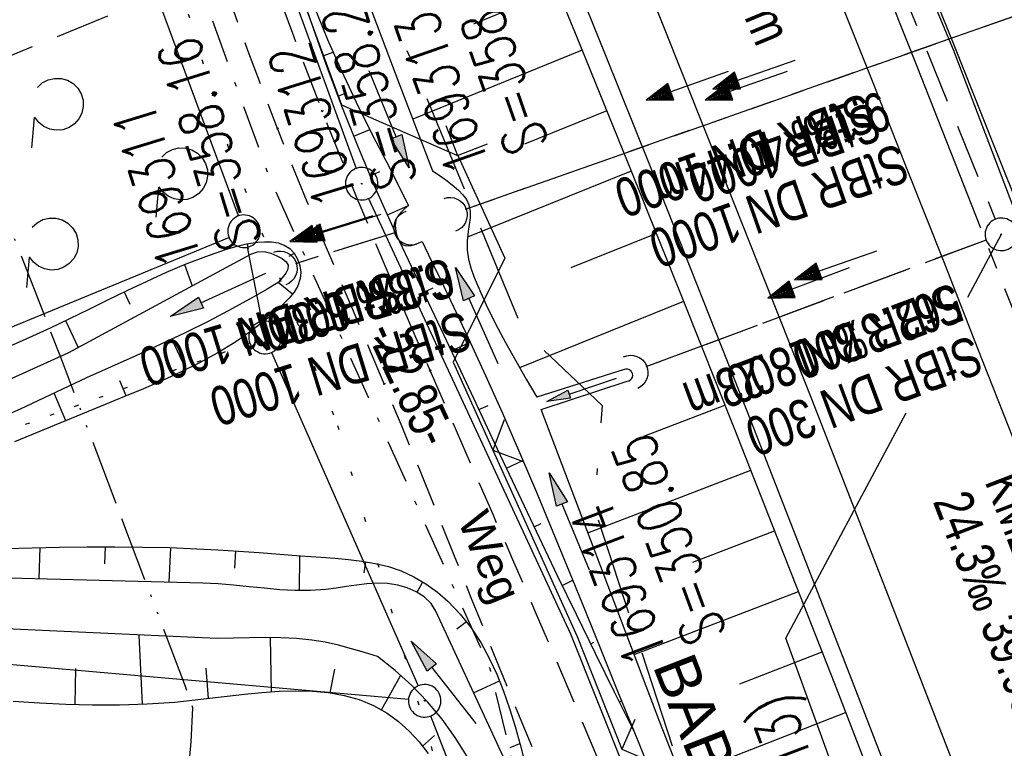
# Model space of a CAD drawing. Extents: x 509202 to 509841, y 456298 to 457260.
# Tile 20 of 56: x 509555 to 509600, y 456608 to 456642. Entities that reach past the tile are written whole.
import ezdxf

# ---------------------------------------------------------------- set-up
doc = ezdxf.new("R2010")
doc.units = 0
doc.header["$LTSCALE"] = 10
doc.header["$MEASUREMENT"] = 0
for name, pattern in [('ACAD_ISO13W100', [36, 12, -3, 12, -3, 0, -3, 0, -3]), ('ACAD_ISO16W100', [73, 15, -6.5, 15, -6.5, 15, -7, 1, -7]), ('ACHSE', [5.5, 4, -0.5, 0.5, -0.5]), ('AUSGEZOGEN', [0]), ('LT00', [0]), ('LT07', [0.22, 0.02, -0.2]), ('LT08', [0.42, 0.2, -0.1, 0.02, -0.1]), ('LT11', [0.3, 0.2, -0.1]), ('LT12', [0.4, 0.3, -0.1]), ('LT17', [0.15, 0.1, -0.05]), ('PUNKTX2_STR', [0.6, 0.1, -0.5]), ('STRICHLINIE2', [0.375, 0.25, -0.125])]:
    doc.linetypes.add(name, pattern=pattern)
doc.layers.get('0').update_dxf_attribs({"linetype": 'LT00'})
for name, color, linetype in [('--EK_FBR', 1, 'LT00'), ('--EK_Halt-Pfeil', 4, 'LT00'), ('--EK_Haltung', 7, 'STRICHLINIE2'), ('--EK_Haltung-Text', 140, 'LT00'), ('--EK_Schacht-Text', 5, 'LT00'), ('--EK_ST-93-1', 30, 'LT17'), ('--EL_DFK_AB_L', 21, 'LT00'), ('--EL_DFK_AB_P', 7, 'LT00'), ('--EL_Halt-Pfeil', 4, 'LT00'), ('--EL_Haltung', 182, 'STRICHLINIE2'), ('--EL_Haltung-Text', 182, 'LT00'), ('-AX-093', 35, 'ACHSE'), ('ABSTAND', 8, 'LT00'), ('BAB-KABEL', 220, 'ACAD_ISO16W100'), ('BAB-KABEL_TEXT', 221, 'Continuous'), ('DFK_AB_L', 21, 'LT00'), ('DFK_AB_P', 7, 'LT00'), ('DFK_GZPKT', 250, 'LT00'), ('DFK_KATASTER', 250, 'LT00'), ('DFK_NUTZUNGSGRENZE', 70, 'PUNKTX2_STR'), ('DL', 182, 'LT12'), ('DL_PFEIL', 201, 'LT00'), ('DL_TEXT', 182, 'LT00'), ('FELDWEG_TEXT', 250, 'Continuous'), ('GASLTG', 250, 'ACAD_ISO13W100'), ('GEHOELZ_SYMB', 252, 'Continuous'), ('PFEIL', 140, 'AUSGEZOGEN'), ('STROM_UNTER', 80, 'LT08'), ('V114_AFBR_BAB', 250, 'LT00'), ('V114_BOESCH', 250, 'LT00'), ('V114_BOSCHUNG', 250, 'LT00'), ('V114_FELDWEG', 250, 'LT11'), ('V114_GEHOELZ', 250, 'LT07'), ('V114_GRABEN', 250, 'LT00'), ('V114_H_BORD', 8, 'LT00'), ('V114_KA_PRUF', 182, 'LT00'), ('V114_LD_MARK', 250, 'LT00'), ('V114_RAUHGE', 250, 'LT00'), ('V114_UK_DURCH', 182, 'LT00'), ('V114_ZAUN', 40, 'LT00')]:
    doc.layers.add(name, color=color, linetype=linetype)
doc.styles.add('Beschrift', font='ARIAL.TTF')
doc.styles.add('Haltungsbeschriftung', font='ARIAL.TTF', dxfattribs={"width": 0.75})
doc.styles.add('schachtbeschriftung', font='romans.shx', dxfattribs={"width": 0.75, "height": 2})
doc.styles.get("Standard").update_dxf_attribs({"font": 'ARIAL.TTF'})

# ---------------------------------------------------------------- blocks, each defined once
blk = doc.blocks.new('SYMB7010')
at = {"color": 0, "linetype": 'ByBlock'}
for points in [[(-0.031408, 0.499213), (-0.093728, 0.49134), (-0.15457, 0.475719), (-0.212975, 0.452595), (-0.268021, 0.422333), (-0.31884, 0.385411), (-0.36463, 0.342411), (-0.40467, 0.29401), (-0.438329, 0.240973), (-0.465074, 0.184136), (-0.484486, 0.124395), (-0.496256, 0.062692), (-0.5002, 0)], [(0.5002, 0), (0.496256, 0.062692), (0.484485, 0.124395), (0.465074, 0.184136), (0.438329, 0.240973), (0.40467, 0.29401), (0.36463, 0.342411), (0.31884, 0.385411), (0.268021, 0.422333), (0.212975, 0.452595), (0.15457, 0.475719), (0.093728, 0.49134), (0.031408, 0.499213), (-0.031408, 0.499213)], [(-0.5002, 0), (-0.496256, -0.062692), (-0.484486, -0.124395), (-0.465075, -0.184136), (-0.438329, -0.240973), (-0.404671, -0.29401), (-0.36463, -0.342411), (-0.31884, -0.385411), (-0.268021, -0.422333), (-0.212975, -0.452595), (-0.154571, -0.475719), (-0.093728, -0.49134), (-0.031408, -0.499213), (0.031408, -0.499213)], [(0.031408, -0.499213), (0.093728, -0.491341), (0.15457, -0.475719), (0.212975, -0.452595), (0.268021, -0.422333), (0.31884, -0.385411), (0.36463, -0.342411), (0.404671, -0.294011), (0.438329, -0.240974), (0.465075, -0.184136), (0.484486, -0.124395), (0.496256, -0.062692), (0.500201, 0)]]:
    blk.add_lwpolyline(points, dxfattribs=at)
blk = doc.blocks.new('SYMB0003')
at = {"color": 0, "linetype": 'ByBlock'}
for p, q in [((-0.015712, 0), (0.010166, 0.012015)), ((0, -0.021257), (-0.015712, 0)), ((0.010166, 0.012015), (0, -0.021257))]:
    blk.add_line(p, q, dxfattribs=at)
for points in [[(-0.031395, 0.499013), (-0.093691, 0.491144), (-0.154509, 0.475528), (-0.21289, 0.452414), (-0.267913, 0.422164), (-0.318712, 0.385257), (-0.364484, 0.342274), (-0.404509, 0.293893), (-0.438154, 0.240877), (-0.464888, 0.184062), (-0.484292, 0.124345), (-0.496058, 0.062667), (-0.5, 0)], [(0.5, 0), (0.496057, 0.062667), (0.484292, 0.124345), (0.464888, 0.184062), (0.438153, 0.240877), (0.404509, 0.293893), (0.364484, 0.342274), (0.318712, 0.385257), (0.267913, 0.422164), (0.21289, 0.452414), (0.154509, 0.475528), (0.093691, 0.491144), (0.031395, 0.499013), (-0.031395, 0.499013)], [(-0.5, 0), (-0.496058, -0.062667), (-0.484292, -0.124345), (-0.464888, -0.184062), (-0.438154, -0.240877), (-0.404509, -0.293893), (-0.364485, -0.342274), (-0.318712, -0.385257), (-0.267914, -0.422164), (-0.21289, -0.452414), (-0.154509, -0.475529), (-0.093691, -0.491144), (-0.031395, -0.499014), (0.031395, -0.499014)], [(0.031395, -0.499014), (0.093691, -0.491144), (0.154509, -0.475529), (0.21289, -0.452414), (0.267914, -0.422164), (0.318712, -0.385257), (0.364485, -0.342274), (0.404509, -0.293893), (0.438154, -0.240877), (0.464889, -0.184062), (0.484292, -0.124345), (0.496058, -0.062667), (0.5, 0)]]:
    blk.add_lwpolyline(points, dxfattribs=at)
blk = doc.blocks.new('Pfreil3')
at = {"layer": 'PFEIL'}
blk.add_hatch(color=256, dxfattribs=at).paths.add_polyline_path([(-1.549, 0.273), (-1.549, -0.273), (0, 0)])
for p, q in [((-1.549, 0), (-4.831, 0)), ((-1.549, -0.273), (-1.549, 0.273)), ((-1.549, 0.273), (0, 0)), ((0, 0), (-1.549, -0.273))]:
    blk.add_line(p, q, dxfattribs=at)
blk = doc.blocks.new('SYMB1107')
at = {"color": 0, "linetype": 'ByBlock'}
for points in [[(-0.2, 0), (-0.196157, 0.039018), (-0.184776, 0.076537), (-0.166294, 0.111114), (-0.141421, 0.141421), (-0.111114, 0.166294), (-0.076537, 0.184776), (-0.039018, 0.196157), (0, 0.2)], [(0, 0.2), (0.039018, 0.196157), (0.076537, 0.184776), (0.111114, 0.166294), (0.141421, 0.141421), (0.166294, 0.111114), (0.184776, 0.076537), (0.196157, 0.039018), (0.2, 0)]]:
    blk.add_lwpolyline(points, dxfattribs=at)
blk = doc.blocks.new('SYMB0011')
at = {"color": 0, "linetype": 'ByBlock'}
for p, q in [((0.5, 0), (-0.5, 0)), ((0, 0.5), (0, -0.5))]:
    blk.add_line(p, q, dxfattribs=at)
blk = doc.blocks.new('SYMB0024')
at = {"color": 0, "linetype": 'ByBlock'}
for p, q in [((-0.5, 0.5), (0, 0)), ((0, 0), (0.5, 0.5))]:
    blk.add_line(p, q, dxfattribs=at)
blk = doc.blocks.new('GEHOELZ_SYMB')
at = {"layer": 'GEHOELZ_SYMB'}
blk.add_line((0, 0), (1.4, 0), dxfattribs=at)
blk.add_lwpolyline([(-1.388, 0.017), (-1.612, 0.221), (-1.778, 0.474), (-1.876, 0.761), (-1.898, 1.063), (-1.844, 1.361), (-1.718, 1.636), (-1.526, 1.87), (-1.282, 2.05), (-1, 2.162), (-0.7, 2.2), (-0.4, 2.162), (-0.118, 2.05), (0.126, 1.87), (0.318, 1.636), (0.444, 1.361), (0.498, 1.063), (0.476, 0.761), (0.378, 0.474), (0.212, 0.221), (-0.012, 0.017)], dxfattribs=at)
blk = doc.blocks.new('SYMB0070')
at = {"color": 0, "linetype": 'ByBlock'}
for p, q in [((-0.5, 0), (0.2, 0)), ((0.5, 0), (0.2, 0.1)), ((0.2, 0.1), (0.2, 0)), ((0.468, 0), (0.21, 0.086)), ((0.21, 0.086), (0.21, -0.086)), ((0.21, -0.086), (0.468, 0)), ((0.22, -0.072), (0.437, 0)), ((0.23, -0.058), (0.405, 0)), ((0.24, -0.045), (0.374, 0)), ((0.342, 0), (0.25, 0.031)), ((0.25, 0.031), (0.25, -0.031)), ((0.25, -0.031), (0.342, 0)), ((0.26, -0.017), (0.31, 0)), ((0.27, -0.003), (0.279, 0))]:
    blk.add_line(p, q, dxfattribs=at)
for points in [[(0.2, 0), (0.2, -0.1), (0.5, 0)], [(0.437, 0), (0.22, 0.072), (0.22, -0.072)], [(0.405, 0), (0.23, 0.058), (0.23, -0.058)], [(0.374, 0), (0.24, 0.045), (0.24, -0.045)], [(0.31, 0), (0.26, 0.017), (0.26, -0.017)], [(0.279, 0), (0.27, 0.003), (0.27, -0.003)]]:
    blk.add_lwpolyline(points, dxfattribs=at)

msp = doc.modelspace()

# ---------------------------------------------------------------- linework, layer by layer
at = {"layer": '--EK_FBR', "linetype": 'LT11', "flags": 128}
for points in [[(509589.469, 456580.367), (509588.804, 456582.187), (509588.137, 456584.005), (509587.464, 456585.822), (509586.784, 456587.636), (509586.093, 456589.445), (509585.389, 456591.249), (509584.669, 456593.046), (509583.945, 456594.804), (509583.208, 456596.557), (509582.46, 456598.305), (509581.705, 456600.051), (509580.948, 456601.795), (509580.191, 456603.54), (509579.438, 456605.286), (509578.693, 456607.036), (509577.867, 456609.012), (509577.052, 456610.992), (509576.246, 456612.976), (509575.445, 456614.962), (509574.646, 456616.949), (509573.846, 456618.936), (509573.041, 456620.921), (509572.23, 456622.903), (509571.408, 456624.881), (509570.7, 456626.558), (509569.986, 456628.233), (509569.272, 456629.907), (509568.561, 456631.583), (509567.858, 456633.262), (509567.167, 456634.945), (509566.493, 456636.636), (509565.803, 456638.43), (509565.132, 456640.232), (509564.476, 456642.039), (509563.83, 456643.851), (509563.189, 456645.665), (509562.55, 456647.479), (509561.908, 456649.292), (509561.257, 456651.102), (509560.594, 456652.907), (509559.825, 456654.943), (509559.037, 456656.972), (509558.235, 456658.995), (509557.42, 456661.014), (509556.597, 456663.029), (509555.768, 456665.043), (509554.938, 456667.055), (509554.108, 456669.069), (509553.384, 456670.837), (509552.668, 456672.608), (509551.965, 456674.383), (509551.279, 456676.165), (509550.614, 456677.955), (509550.048, 456679.541), (509549.497, 456681.132), (509548.956, 456682.727), (509548.419, 456684.323), (509547.881, 456685.919), (509547.338, 456687.513), (509546.245, 456690.618), (509545.109, 456693.706), (509544.37, 456695.648), (509543.617, 456697.584), (509542.854, 456699.517), (509541.818, 456702.108), (509540.772, 456704.695), (509539.717, 456707.278), (509538.655, 456709.859), (509537.588, 456712.438), (509536.517, 456715.015), (509533.439, 456722.391), (509530.346, 456729.761), (509528.931, 456733.122), (509527.514, 456736.482), (509526.097, 456739.841), (509524.681, 456743.202), (509523.269, 456746.564), (509521.861, 456749.928), (509520.556, 456753.061), (509519.253, 456756.196), (509517.951, 456759.331), (509516.648, 456762.465), (509515.341, 456765.598), (509514.027, 456768.728), (509512.705, 456771.854), (509509.708, 456778.837), (509506.658, 456785.797), (509503.555, 456792.735), (509502.289, 456795.528), (509501.017, 456798.319), (509499.74, 456801.108), (509498.462, 456803.896), (509497.184, 456806.684), (509495.908, 456809.473), (509494.636, 456812.263), (509492.91, 456816.076), (509491.194, 456819.892), (509489.486, 456823.713), (509487.785, 456827.537), (509486.087, 456831.364), (509485.085, 456833.628), (509484.081, 456835.891), (509483.075, 456838.152), (509482.064, 456840.411), (509481.046, 456842.666), (509480.019, 456844.916), (509478.982, 456847.159), (509478.245, 456848.731), (509477.497, 456850.298), (509476.735, 456851.858), (509475.953, 456853.41), (509475.148, 456854.951), (509474.314, 456856.48), (509473.449, 456857.996), (509472.546, 456859.497), (509471.954, 456860.436), (509471.343, 456861.364), (509470.71, 456862.275), (509470.053, 456863.165), (509469.367, 456864.029), (509468.651, 456864.861), (509467.901, 456865.658), (509467.115, 456866.413), (509466.334, 456867.09), (509465.523, 456867.73), (509464.685, 456868.34), (509463.824, 456868.924), (509462.945, 456869.488), (509462.052, 456870.038), (509461.148, 456870.579), (509460.24, 456871.116), (509459.329, 456871.653), (509457.819, 456872.561), (509456.315, 456873.483), (509454.815, 456874.416), (509453.319, 456875.353), (509451.824, 456876.292), (509450.33, 456877.229), (509448.834, 456878.158), (509447.336, 456879.077), (509445.834, 456879.979), (509444.326, 456880.862), (509442.811, 456881.721), (509441.287, 456882.552), (509439.754, 456883.35), (509438.209, 456884.112), (509436.651, 456884.833), (509435.078, 456885.508), (509433.49, 456886.134), (509431.884, 456886.707), (509430.26, 456887.221), (509428.74, 456887.643), (509427.203, 456888.017), (509425.652, 456888.348), (509424.088, 456888.639), (509422.511, 456888.897), (509420.924, 456889.126), (509419.327, 456889.33), (509417.722, 456889.515), (509416.111, 456889.686), (509414.493, 456889.847), (509412.872, 456890.003), (509411.247, 456890.159), (509409.621, 456890.319), (509407.568, 456890.535), (509405.517, 456890.77), (509403.469, 456891.028), (509401.428, 456891.313), (509399.396, 456891.628), (509397.374, 456891.977), (509395.365, 456892.364), (509393.371, 456892.793), (509391.395, 456893.267), (509389.439, 456893.79), (509387.504, 456894.367), (509385.594, 456895.001), (509383.709, 456895.695), (509381.854, 456896.454), (509380.029, 456897.281), (509378.454, 456898.065), (509376.902, 456898.9), (509375.371, 456899.781), (509373.86, 456900.704), (509372.365, 456901.664), (509370.885, 456902.656), (509369.418, 456903.676), (509367.962, 456904.719), (509366.514, 456905.781), (509365.073, 456906.857), (509363.636, 456907.941), (509362.201, 456909.031)], [(509474.818, 456860.83), (509475.758, 456859.043), (509476.694, 456857.255), (509477.625, 456855.465), (509478.547, 456853.67), (509479.459, 456851.87), (509480.356, 456850.064), (509481.236, 456848.249), (509482.171, 456846.268), (509483.086, 456844.278), (509483.985, 456842.28), (509484.871, 456840.276), (509485.749, 456838.267), (509486.621, 456836.256), (509487.491, 456834.244), (509488.362, 456832.233), (509490.029, 456828.422), (509491.713, 456824.619), (509493.413, 456820.823), (509495.128, 456817.034), (509496.856, 456813.251), (509497.984, 456810.798), (509499.116, 456808.347), (509500.249, 456805.896), (509501.381, 456803.445), (509502.51, 456800.992), (509503.635, 456798.538), (509504.754, 456796.081), (509505.864, 456793.62), (509507.718, 456789.452), (509509.543, 456785.271), (509511.341, 456781.079), (509513.112, 456776.875), (509514.858, 456772.661), (509515.852, 456770.231), (509516.841, 456767.798), (509517.826, 456765.363), (509518.809, 456762.928), (509519.793, 456760.494), (509520.78, 456758.06), (509521.772, 456755.629), (509522.772, 456753.201), (509523.782, 456750.777), (509524.738, 456748.51), (509525.702, 456746.245), (509526.672, 456743.984), (509527.645, 456741.723), (509528.619, 456739.463), (509529.592, 456737.202), (509530.561, 456734.94), (509531.524, 456732.675), (509532.477, 456730.407), (509533.34, 456728.331), (509534.196, 456726.253), (509535.051, 456724.174), (509535.906, 456722.095), (509536.766, 456720.018), (509537.634, 456717.945), (509538.513, 456715.876), (509539.258, 456714.151), (509540.01, 456712.428), (509540.765, 456710.707), (509541.519, 456708.986), (509542.269, 456707.263), (509543.01, 456705.537), (509543.74, 456703.806), (509544.455, 456702.069), (509545.15, 456700.324), (509546.287, 456697.318), (509547.359, 456694.286), (509548.366, 456691.231), (509549.31, 456688.155), (509549.662, 456686.951), (509550.009, 456685.745), (509550.355, 456684.539), (509550.705, 456683.335), (509551.064, 456682.134), (509551.435, 456680.938), (509551.824, 456679.748), (509552.234, 456678.566), (509552.711, 456677.282), (509553.214, 456676.008), (509553.738, 456674.741), (509554.278, 456673.48), (509554.829, 456672.223), (509555.385, 456670.968), (509555.942, 456669.712), (509557.335, 456666.521), (509558.696, 456663.318), (509560.023, 456660.101), (509561.312, 456656.871), (509562.563, 456653.625), (509563.235, 456651.83), (509563.898, 456650.031), (509564.555, 456648.23), (509565.208, 456646.427), (509565.863, 456644.624), (509566.52, 456642.823), (509567.185, 456641.024), (509567.859, 456639.23), (509568.547, 456637.44), (509569.34, 456635.434), (509570.15, 456633.434), (509570.976, 456631.441), (509571.815, 456629.453), (509572.664, 456627.469), (509573.521, 456625.488), (509574.479, 456623.288), (509575.441, 456621.088), (509576.403, 456618.889), (509577.364, 456616.69), (509578.32, 456614.488), (509579.269, 456612.284), (509580.209, 456610.076), (509581.137, 456607.863), (509582.095, 456605.535), (509583.041, 456603.201), (509583.978, 456600.863), (509584.909, 456598.524), (509585.838, 456596.183), (509586.767, 456593.842), (509588.016, 456590.717), (509589.271, 456587.594), (509590.529, 456584.472), (509591.79, 456581.352)]]:
    msp.add_lwpolyline(points, dxfattribs=at)
at = {"layer": '--EK_FBR', "color": 2}
for points in [[(509570.087, 456696.769), (509572.104, 456691.998), (509574.117, 456687.225), (509575.826, 456683.166), (509577.53, 456679.105), (509579.229, 456675.041), (509580.92, 456670.974), (509582.602, 456666.904), (509584.272, 456662.829), (509585.9, 456658.825), (509587.516, 456654.816), (509589.125, 456650.803), (509590.726, 456646.788), (509592.322, 456642.771), (509593.914, 456638.752), (509595.531, 456634.664), (509597.146, 456630.575), (509598.757, 456626.485), (509600.362, 456622.392), (509601.961, 456618.297), (509603.552, 456614.199), (509605.364, 456609.501), (509607.164, 456604.8)], [(509575.276, 456695.012), (509577.779, 456689.063), (509581.213, 456680.842), (509584.622, 456672.61), (509588.004, 456664.368), (509589.959, 456659.568), (509591.906, 456654.765), (509593.846, 456649.959), (509595.778, 456645.15), (509597.705, 456640.339), (509599.34, 456636.243), (509600.969, 456632.146), (509602.593, 456628.045), (509604.208, 456623.942), (509605.815, 456619.836), (509607.412, 456615.725), (509609.218, 456611.035), (509611.011, 456606.341)]]:
    msp.add_lwpolyline(points, dxfattribs=at)
at = {"layer": '--EK_FBR'}
msp.add_lwpolyline([(509594.792, 456606.488), (509592.983, 456611.184), (509588.331, 456623.12), (509583.61, 456635.028), (509581.605, 456640.025), (509579.589, 456645.018), (509577.563, 456650.007), (509575.529, 456654.992), (509573.487, 456659.975), (509571.597, 456664.571), (509569.701, 456669.163), (509567.796, 456673.753), (509565.881, 456678.338), (509563.955, 456682.918), (509562.511, 456686.328), (509561.062, 456689.736), (509559.608, 456693.142), (509558.151, 456696.546)], dxfattribs=at)
at = {"layer": '--EK_Haltung'}
for p, q in [((509585.099, 456668.013), (509599.552, 456632.461)), ((509611.874, 456645.829), (509575.136, 456632.914)), ((509571.943, 456631.847), (509567.315, 456630.417)), ((509599.132, 456631.506), (509583.458, 456625.663))]:
    msp.add_line(p, q, dxfattribs=at)
at = {"layer": '--EK_Schacht-Text', "flags": 128}
for points in [[(509598.285, 456628.868), (509599.835, 456631.768)], [(509596.632, 456594.676), (509589.901, 456613.177), (509595.446, 456623.554)]]:
    msp.add_lwpolyline(points, dxfattribs=at)
at = {"layer": '--EK_ST-93-1', "ltscale": 2.5}
msp.add_line((509589.923, 456654.521), (509552.864, 456639.454), dxfattribs=at)
at = {"layer": '--EL_DFK_AB_L'}
for p, q in [((509548.767, 456693.495), (509570.114, 456634.805)), ((509570.686, 456633.42), (509579.99, 456613.369)), ((509572.523, 456610.354), (509530.917, 456613.985)), ((509579.99, 456613.369), (509611.361, 456535.116)), ((509573.544, 456609.592), (509597.737, 456547.728))]:
    msp.add_line(p, q, dxfattribs=at)
at = {"layer": '--EL_Haltung'}
for p, q in [((509585.099, 456668.013), (509599.552, 456632.461)), ((509611.874, 456645.829), (509575.136, 456632.914)), ((509571.943, 456631.847), (509567.315, 456630.417)), ((509599.132, 456631.506), (509583.458, 456625.663))]:
    msp.add_line(p, q, dxfattribs=at)
at = {"layer": '-AX-093', "ltscale": 0.2}
msp.add_lwpolyline([(509568.963, 456704.973), (509574.485, 456691.932), (509579.946, 456678.865), (509585.344, 456665.772), (509590.677, 456652.653), (509595.944, 456639.507), (509601.142, 456626.334), (509606.27, 456613.132), (509611.325, 456599.903), (509612.122, 456597.797), (509617.091, 456584.535), (509621.984, 456571.246), (509626.803, 456557.929), (509631.546, 456544.585), (509636.214, 456531.214), (509640.806, 456517.818), (509645.323, 456504.395), (509649.763, 456490.948), (509654.128, 456477.475), (509658.416, 456463.978), (509662.628, 456450.457), (509666.764, 456436.912), (509670.823, 456423.345)], dxfattribs=at)
at = {"layer": 'BAB-KABEL', "ltscale": 0.03, "flags": 128}
msp.add_lwpolyline([(509310.397, 457191.455), (509314.935, 457182.403), (509327.66, 457157.094), (509343.187, 457126.022), (509353.104, 457106.758), (509363.321, 457084.915), (509375.621, 457061.023), (509384.153, 457045.767), (509397.858, 457019.34), (509408.066, 456999.062), (509420.087, 456973.888), (509435.471, 456943.271), (509446.241, 456921.444), (509454.936, 456903.795), (509461.516, 456890.214), (509469.628, 456874.404), (509477.312, 456859.329), (509483.329, 456847.572), (509491.021, 456833.158), (509501.09, 456813.152), (509506.259, 456802.264), (509513.665, 456785.62), (509521.93, 456766.04), (509526.539, 456755.153), (509531.439, 456742.537), (509534.931, 456733.883), (509544.021, 456711.792), (509550.592, 456695.843), (509560.174, 456669.924), (509577.78, 456627.358), (509581.452, 456623.887), (509581.081, 456619.183), (509584.721, 456608.071), (509600.908, 456566.528), (509604.911, 456555.37), (509610.192, 456542.556), (509618.674, 456519.883), (509627.397, 456496.01), (509636.934, 456469.156), (509646.666, 456441.468), (509670.817, 456365.754), (509672.677, 456359.45), (509656.284, 456346.091), (509658.672, 456333.929)], dxfattribs=at)
at = {"layer": 'DFK_AB_L'}
for p, q in [((509548.767, 456693.495), (509570.114, 456634.805)), ((509570.686, 456633.42), (509579.99, 456613.369)), ((509572.523, 456610.354), (509530.917, 456613.985)), ((509579.99, 456613.369), (509611.361, 456535.116)), ((509573.544, 456609.592), (509597.737, 456547.728))]:
    msp.add_line(p, q, dxfattribs=at)
at = {"layer": 'DFK_KATASTER'}
for p, q in [((509564.69, 456632.613), (509543.06, 456691.126)), ((509536.504, 456620.186), (509564.257, 456631.624)), ((509565.096, 456631.173), (509565.774, 456627.755)), ((509566.222, 456626.334), (509572.969, 456610.977))]:
    msp.add_line(p, q, dxfattribs=at)
at = {"layer": 'DFK_NUTZUNGSGRENZE', "ltscale": 0.2}
msp.add_line((509565.215, 456626.765), (509530.875, 456614.305), dxfattribs=at)
at = {"layer": 'DL'}
for p, q in [((509611.874, 456645.829), (509575.136, 456632.914)), ((509571.943, 456631.847), (509567.315, 456630.417)), ((509599.132, 456631.506), (509583.458, 456625.663))]:
    msp.add_line(p, q, dxfattribs=at)
at = {"layer": 'GASLTG', "ltscale": 0.025, "flags": 128}
msp.add_lwpolyline([(509536.362, 456595.58), (509537.11, 456603.042), (509537.644, 456603.681), (509538.816, 456603.894), (509539.884, 456604.001), (509559.406, 456602.509), (509561.006, 456602.615), (509561.973, 456603.238), (509562.247, 456604.356), (509562.293, 456606.022), (509562.521, 456608.4), (509562.589, 456609.975), (509562.247, 456610.956), (509556.525, 456626.064), (509545.65, 456653.947), (509536.9, 456676.277), (509525.475, 456705.852), (509512.023, 456740.779), (509506.032, 456756.064), (509501.239, 456768.382), (509480.574, 456791.597), (509467.429, 456806.36), (509464.011, 456808.548), (509454.772, 456813.138), (509451.674, 456814.419), (509449.558, 456810.291)], dxfattribs=at)
at = {"layer": 'STROM_UNTER', "flags": 128}
msp.add_lwpolyline([(509480.891, 456838.678), (509481.335, 456838.812), (509499.59, 456799.516), (509505.766, 456785.19), (509525.254, 456739.144), (509544.692, 456693.287), (509566.09, 456634.457), (509576.274, 456611.773), (509577.886, 456605.064), (509597.832, 456555.4), (509600.268, 456548.385)], dxfattribs=at)
at = {"layer": 'V114_AFBR_BAB', "color": 0}
for points in [[(509570.087, 456696.769), (509572.104, 456691.998), (509574.117, 456687.225), (509575.826, 456683.166), (509577.53, 456679.105), (509579.229, 456675.041), (509580.92, 456670.974), (509582.602, 456666.904), (509584.272, 456662.829), (509585.9, 456658.825), (509587.516, 456654.816), (509589.125, 456650.803), (509590.726, 456646.788), (509592.322, 456642.771), (509593.914, 456638.752), (509595.531, 456634.664), (509597.146, 456630.575), (509598.757, 456626.485), (509600.362, 456622.392), (509601.961, 456618.297), (509603.552, 456614.199), (509605.364, 456609.501), (509607.164, 456604.8)], [(509575.276, 456695.012), (509577.779, 456689.063), (509581.213, 456680.842), (509584.622, 456672.61), (509588.004, 456664.368), (509589.959, 456659.568), (509591.906, 456654.765), (509593.846, 456649.959), (509595.778, 456645.15), (509597.705, 456640.339), (509599.34, 456636.243), (509600.969, 456632.146), (509602.593, 456628.045), (509604.208, 456623.942), (509605.815, 456619.836), (509607.412, 456615.725), (509609.218, 456611.035), (509611.011, 456606.341)]]:
    msp.add_lwpolyline(points, dxfattribs=at)
at = {"layer": 'V114_AFBR_BAB'}
msp.add_lwpolyline([(509594.792, 456606.488), (509592.983, 456611.184), (509588.331, 456623.12), (509583.61, 456635.028), (509581.605, 456640.025), (509579.589, 456645.018), (509577.563, 456650.007), (509575.529, 456654.992), (509573.487, 456659.975), (509571.597, 456664.571), (509569.701, 456669.163), (509567.796, 456673.753), (509565.881, 456678.338), (509563.955, 456682.918), (509562.511, 456686.328), (509561.062, 456689.736), (509559.608, 456693.142), (509558.151, 456696.546)], dxfattribs=at)
at = {"layer": 'V114_BOESCH'}
for points in [[(509579.011, 456643.946), (509580.281, 456640.85), (509581.543, 456637.75), (509582.798, 456634.648), (509585.161, 456628.767), (509587.506, 456622.88), (509589.833, 456616.984), (509592.141, 456611.082), (509594.428, 456605.171)], [(509582.901, 456608.904), (509582.018, 456610.687), (509581.137, 456612.472), (509580.261, 456614.259), (509579.392, 456616.05), (509578.417, 456618.086), (509577.45, 456620.127), (509576.489, 456622.171), (509575.53, 456624.216), (509574.57, 456626.261), (509573.605, 456628.304), (509573.065, 456629.44), (509572.527, 456630.576), (509571.994, 456631.715), (509571.471, 456632.858), (509570.961, 456634.005), (509570.204, 456635.795), (509569.486, 456637.599), (509568.801, 456639.417), (509568.148, 456641.247), (509567.52, 456643.088)], [(509553.434, 456626.31), (509554.742, 456626.877), (509556.043, 456627.47), (509556.933, 456627.895), (509557.821, 456628.329), (509558.709, 456628.765), (509559.596, 456629.197), (509560.486, 456629.618), (509561.38, 456630.023), (509562.279, 456630.404), (509563.185, 456630.755), (509564.1, 456631.069), (509564.576, 456631.213), (509565.064, 456631.331), (509565.575, 456631.409), (509565.893, 456631.429), (509566.211, 456631.421), (509566.518, 456631.372), (509566.802, 456631.273), (509567.054, 456631.115), (509567.257, 456630.897), (509567.413, 456630.632), (509567.515, 456630.336), (509567.56, 456630.029), (509567.542, 456629.728), (509567.436, 456629.401), (509567.258, 456629.102), (509567.029, 456628.827), (509566.773, 456628.567), (509566.049, 456627.913), (509565.297, 456627.321), (509564.519, 456626.784), (509563.718, 456626.295), (509562.895, 456625.846), (509562.054, 456625.43), (509561.196, 456625.037), (509560.325, 456624.662), (509559.443, 456624.297), (509558.551, 456623.933), (509557.509, 456623.506), (509556.462, 456623.074), (509555.417, 456622.64), (509554.377, 456622.209)], [(509553.942, 456617.297), (509555.187, 456617.333), (509556.45, 456617.36), (509557.722, 456617.377), (509558.998, 456617.381), (509560.271, 456617.37), (509561.534, 456617.342), (509562.78, 456617.295), (509563.746, 456617.244), (509564.702, 456617.183), (509565.652, 456617.114), (509566.599, 456617.042), (509567.549, 456616.968), (509568.505, 456616.897), (509569.131, 456616.852), (509569.758, 456616.797), (509570.381, 456616.723), (509570.996, 456616.618), (509571.6, 456616.471), (509572.187, 456616.271), (509572.772, 456616.001), (509573.33, 456615.671), (509573.855, 456615.292), (509574.343, 456614.872), (509574.91, 456614.284), (509575.412, 456613.65), (509575.857, 456612.973), (509576.249, 456612.258), (509576.596, 456611.51), (509576.905, 456610.733), (509577.182, 456609.933), (509577.432, 456609.115), (509577.664, 456608.282), (509577.882, 456607.439)], [(509554.315, 456610.281), (509555.526, 456610.198), (509556.745, 456610.135), (509557.976, 456610.101), (509559.221, 456610.102), (509560.483, 456610.144), (509561.766, 456610.235), (509562.564, 456610.316), (509563.367, 456610.41), (509564.171, 456610.507), (509564.974, 456610.598), (509565.772, 456610.675), (509566.561, 456610.729), (509567.337, 456610.751), (509568.098, 456610.733), (509568.84, 456610.666), (509569.559, 456610.54), (509570.251, 456610.347), (509570.915, 456610.079), (509571.545, 456609.726), (509572.069, 456609.342), (509572.56, 456608.896), (509573.016, 456608.4), (509573.432, 456607.865)]]:
    msp.add_lwpolyline(points, dxfattribs=at)
at = {"layer": 'V114_BOSCHUNG'}
for p, q in [((509579.387, 456643.032), (509575.521, 456641.448)), ((509568.595, 456639.985), (509569.054, 456640.15)), ((509580.528, 456640.245), (509572.719, 456637.071)), ((509569.281, 456638.134), (509569.573, 456638.246)), ((509581.663, 456637.455), (509577.869, 456635.926)), ((509570.001, 456636.295), (509570.741, 456636.594)), ((509570.761, 456634.467), (509571.201, 456634.658)), ((509582.788, 456634.674), (509575.24, 456631.631)), ((509571.561, 456632.659), (509572.519, 456633.095)), ((509583.944, 456631.809), (509579.999, 456630.219)), ((509565.094, 456631.337), (509565.145, 456631.079)), ((509567.263, 456630.886), (509567.008, 456630.748)), ((509562.205, 456630.374), (509562.555, 456629.393)), ((509567.189, 456629.013), (509566.518, 456629.545)), ((509559.432, 456629.118), (509559.69, 456628.549)), ((509573.228, 456629.098), (509573.659, 456629.3)), ((509585.197, 456628.668), (509577.641, 456625.624)), ((509556.734, 456627.798), (509557.309, 456626.553)), ((509564.994, 456627.105), (509564.6, 456627.669)), ((509562.29, 456625.543), (509561.63, 456626.943)), ((509574.505, 456626.4), (509575.369, 456626.805)), ((509559.523, 456624.33), (509559.225, 456625.017)), ((509556.735, 456623.186), (509556.212, 456624.453)), ((509575.773, 456623.698), (509576.188, 456623.892)), ((509583.373, 456622.469), (509587.102, 456623.9)), ((509577.042, 456620.996), (509577.796, 456621.35)), ((509580.79, 456618.028), (509588.288, 456620.906)), ((509578.318, 456618.295), (509578.637, 456618.447)), ((509585.622, 456616.669), (509589.389, 456618.115)), ((509555.521, 456615.901), (509555.564, 456617.342)), ((509558.543, 456616.603), (509558.567, 456617.381)), ((509561.5, 456615.752), (509561.586, 456617.341)), ((509564.532, 456616.404), (509564.57, 456617.191)), ((509567.508, 456615.364), (509567.514, 456616.971)), ((509570.489, 456616.177), (509570.559, 456616.696)), ((509572.926, 456615.289), (509573.188, 456615.761)), ((509579.608, 456615.602), (509580.093, 456615.838)), ((509582.921, 456612.419), (509590.485, 456615.322)), ((509574.758, 456613.606), (509575.195, 456613.937)), ((509560.276, 456610.134), (509560.125, 456613.318)), ((509566.223, 456610.709), (509566.174, 456613.2)), ((509580.918, 456612.918), (509581.068, 456612.992)), ((509587.782, 456611.071), (509591.573, 456612.539)), ((509557.174, 456610.12), (509557.202, 456611.785)), ((509563.319, 456610.404), (509563.206, 456611.793)), ((509568.919, 456610.654), (509569.13, 456611.746)), ((509571.289, 456609.881), (509572.173, 456611.464)), ((509575.526, 456610.664), (509576.721, 456611.21)), ((509582.239, 456610.241), (509582.339, 456610.291)), ((509585.089, 456606.799), (509592.656, 456609.755)), ((509573.175, 456608.205), (509573.724, 456608.694)), ((509577.215, 456608.139), (509577.65, 456608.331))]:
    msp.add_line(p, q, dxfattribs=at)
at = {"layer": 'V114_FELDWEG', "flags": 128}
for points in [[(509589.469, 456580.367), (509588.804, 456582.187), (509588.137, 456584.005), (509587.464, 456585.822), (509586.784, 456587.636), (509586.093, 456589.445), (509585.389, 456591.249), (509584.669, 456593.046), (509583.945, 456594.804), (509583.208, 456596.557), (509582.46, 456598.305), (509581.705, 456600.051), (509580.948, 456601.795), (509580.191, 456603.54), (509579.438, 456605.286), (509578.693, 456607.036), (509577.867, 456609.012), (509577.052, 456610.992), (509576.246, 456612.976), (509575.445, 456614.962), (509574.646, 456616.949), (509573.846, 456618.936), (509573.041, 456620.921), (509572.23, 456622.903), (509571.408, 456624.881), (509570.7, 456626.558), (509569.986, 456628.233), (509569.272, 456629.907), (509568.561, 456631.583), (509567.858, 456633.262), (509567.167, 456634.945), (509566.493, 456636.636), (509565.803, 456638.43), (509565.132, 456640.232), (509564.476, 456642.039), (509563.83, 456643.851), (509563.189, 456645.665), (509562.55, 456647.479), (509561.908, 456649.292), (509561.257, 456651.102), (509560.594, 456652.907), (509559.825, 456654.943), (509559.037, 456656.972), (509558.235, 456658.995), (509557.42, 456661.014), (509556.597, 456663.029), (509555.768, 456665.043), (509554.938, 456667.055), (509554.108, 456669.069), (509553.384, 456670.837), (509552.668, 456672.608), (509551.965, 456674.383), (509551.279, 456676.165), (509550.614, 456677.955), (509550.048, 456679.541), (509549.497, 456681.132), (509548.956, 456682.727), (509548.419, 456684.323), (509547.881, 456685.919), (509547.338, 456687.513), (509546.245, 456690.618), (509545.109, 456693.706), (509544.37, 456695.648), (509543.617, 456697.584), (509542.854, 456699.517), (509541.818, 456702.108), (509540.772, 456704.695), (509539.717, 456707.278), (509538.655, 456709.859), (509537.588, 456712.438), (509536.517, 456715.015), (509533.439, 456722.391), (509530.346, 456729.761), (509528.931, 456733.122), (509527.514, 456736.482), (509526.097, 456739.841), (509524.681, 456743.202), (509523.269, 456746.564), (509521.861, 456749.928), (509520.556, 456753.061), (509519.253, 456756.196), (509517.951, 456759.331), (509516.648, 456762.465), (509515.341, 456765.598), (509514.027, 456768.728), (509512.705, 456771.854), (509509.708, 456778.837), (509506.658, 456785.797), (509503.555, 456792.735), (509502.289, 456795.528), (509501.017, 456798.319), (509499.74, 456801.108), (509498.462, 456803.896), (509497.184, 456806.684), (509495.908, 456809.473), (509494.636, 456812.263), (509492.91, 456816.076), (509491.194, 456819.892), (509489.486, 456823.713), (509487.785, 456827.537), (509486.087, 456831.364), (509485.085, 456833.628), (509484.081, 456835.891), (509483.075, 456838.152), (509482.064, 456840.411), (509481.046, 456842.666), (509480.019, 456844.916), (509478.982, 456847.159), (509478.245, 456848.731), (509477.497, 456850.298), (509476.735, 456851.858), (509475.953, 456853.41), (509475.148, 456854.951), (509474.314, 456856.48), (509473.449, 456857.996), (509472.546, 456859.497), (509471.954, 456860.436), (509471.343, 456861.364), (509470.71, 456862.275), (509470.053, 456863.165), (509469.367, 456864.029), (509468.651, 456864.861), (509467.901, 456865.658), (509467.115, 456866.413), (509466.334, 456867.09), (509465.523, 456867.73), (509464.685, 456868.34), (509463.824, 456868.924), (509462.945, 456869.488), (509462.052, 456870.038), (509461.148, 456870.579), (509460.24, 456871.116), (509459.329, 456871.653), (509457.819, 456872.561), (509456.315, 456873.483), (509454.815, 456874.416), (509453.319, 456875.353), (509451.824, 456876.292), (509450.33, 456877.229), (509448.834, 456878.158), (509447.336, 456879.077), (509445.834, 456879.979), (509444.326, 456880.862), (509442.811, 456881.721), (509441.287, 456882.552), (509439.754, 456883.35), (509438.209, 456884.112), (509436.651, 456884.833), (509435.078, 456885.508), (509433.49, 456886.134), (509431.884, 456886.707), (509430.26, 456887.221), (509428.74, 456887.643), (509427.203, 456888.017), (509425.652, 456888.348), (509424.088, 456888.639), (509422.511, 456888.897), (509420.924, 456889.126), (509419.327, 456889.33), (509417.722, 456889.515), (509416.111, 456889.686), (509414.493, 456889.847), (509412.872, 456890.003), (509411.247, 456890.159), (509409.621, 456890.319), (509407.568, 456890.535), (509405.517, 456890.77), (509403.469, 456891.028), (509401.428, 456891.313), (509399.396, 456891.628), (509397.374, 456891.977), (509395.365, 456892.364), (509393.371, 456892.793), (509391.395, 456893.267), (509389.439, 456893.79), (509387.504, 456894.367), (509385.594, 456895.001), (509383.709, 456895.695), (509381.854, 456896.454), (509380.029, 456897.281), (509378.454, 456898.065), (509376.902, 456898.9), (509375.371, 456899.781), (509373.86, 456900.704), (509372.365, 456901.664), (509370.885, 456902.656), (509369.418, 456903.676), (509367.962, 456904.719), (509366.514, 456905.781), (509365.073, 456906.857), (509363.636, 456907.941), (509362.201, 456909.031)], [(509474.818, 456860.83), (509475.758, 456859.043), (509476.694, 456857.255), (509477.625, 456855.465), (509478.547, 456853.67), (509479.459, 456851.87), (509480.356, 456850.064), (509481.236, 456848.249), (509482.171, 456846.268), (509483.086, 456844.278), (509483.985, 456842.28), (509484.871, 456840.276), (509485.749, 456838.267), (509486.621, 456836.256), (509487.491, 456834.244), (509488.362, 456832.233), (509490.029, 456828.422), (509491.713, 456824.619), (509493.413, 456820.823), (509495.128, 456817.034), (509496.856, 456813.251), (509497.984, 456810.798), (509499.116, 456808.347), (509500.249, 456805.896), (509501.381, 456803.445), (509502.51, 456800.992), (509503.635, 456798.538), (509504.754, 456796.081), (509505.864, 456793.62), (509507.718, 456789.452), (509509.543, 456785.271), (509511.341, 456781.079), (509513.112, 456776.875), (509514.858, 456772.661), (509515.852, 456770.231), (509516.841, 456767.798), (509517.826, 456765.363), (509518.809, 456762.928), (509519.793, 456760.494), (509520.78, 456758.06), (509521.772, 456755.629), (509522.772, 456753.201), (509523.782, 456750.777), (509524.738, 456748.51), (509525.702, 456746.245), (509526.672, 456743.984), (509527.645, 456741.723), (509528.619, 456739.463), (509529.592, 456737.202), (509530.561, 456734.94), (509531.524, 456732.675), (509532.477, 456730.407), (509533.34, 456728.331), (509534.196, 456726.253), (509535.051, 456724.174), (509535.906, 456722.095), (509536.766, 456720.018), (509537.634, 456717.945), (509538.513, 456715.876), (509539.258, 456714.151), (509540.01, 456712.428), (509540.765, 456710.707), (509541.519, 456708.986), (509542.269, 456707.263), (509543.01, 456705.537), (509543.74, 456703.806), (509544.455, 456702.069), (509545.15, 456700.324), (509546.287, 456697.318), (509547.359, 456694.286), (509548.366, 456691.231), (509549.31, 456688.155), (509549.662, 456686.951), (509550.009, 456685.745), (509550.355, 456684.539), (509550.705, 456683.335), (509551.064, 456682.134), (509551.435, 456680.938), (509551.824, 456679.748), (509552.234, 456678.566), (509552.711, 456677.282), (509553.214, 456676.008), (509553.738, 456674.741), (509554.278, 456673.48), (509554.829, 456672.223), (509555.385, 456670.968), (509555.942, 456669.712), (509557.335, 456666.521), (509558.696, 456663.318), (509560.023, 456660.101), (509561.312, 456656.871), (509562.563, 456653.625), (509563.235, 456651.83), (509563.898, 456650.031), (509564.555, 456648.23), (509565.208, 456646.427), (509565.863, 456644.624), (509566.52, 456642.823), (509567.185, 456641.024), (509567.859, 456639.23), (509568.547, 456637.44), (509569.34, 456635.434), (509570.15, 456633.434), (509570.976, 456631.441), (509571.815, 456629.453), (509572.664, 456627.469), (509573.521, 456625.488), (509574.479, 456623.288), (509575.441, 456621.088), (509576.403, 456618.889), (509577.364, 456616.69), (509578.32, 456614.488), (509579.269, 456612.284), (509580.209, 456610.076), (509581.137, 456607.863), (509582.095, 456605.535), (509583.041, 456603.201), (509583.978, 456600.863), (509584.909, 456598.524), (509585.838, 456596.183), (509586.767, 456593.842), (509588.016, 456590.717), (509589.271, 456587.594), (509590.529, 456584.472), (509591.79, 456581.352)]]:
    msp.add_lwpolyline(points, dxfattribs=at)
at = {"layer": 'V114_GEHOELZ'}
msp.add_lwpolyline([(509542.217, 456693.844), (509552.543, 456668.507), (509559.225, 456652.463), (509564.166, 456635.93), (509569.256, 456622.967), (509573.81, 456607.331), (509574.828, 456604.264), (509581.632, 456592.082), (509585.36, 456582.418), (509586.646, 456579.681), (509584.875, 456576.005)], dxfattribs=at)
at = {"layer": 'V114_GRABEN'}
for points in [[(509565.945, 456654.982), (509572.124, 456638.619), (509573.634, 456634.692), (509573.941, 456634.489), (509574.245, 456634.277), (509574.541, 456634.05), (509574.825, 456633.799), (509575.024, 456633.594), (509575.193, 456633.37), (509575.312, 456633.128), (509575.368, 456632.839), (509575.363, 456632.534), (509575.322, 456632.22), (509575.273, 456631.905), (509575.228, 456631.465), (509575.232, 456631.033), (509575.293, 456630.625), (509575.4, 456630.222), (509575.54, 456629.824), (509575.699, 456629.43), (509576.101, 456628.528), (509576.533, 456627.649), (509576.989, 456626.787), (509577.463, 456625.938), (509577.95, 456625.099), (509578.442, 456624.264)], [(509568.202, 456642.212), (509568.801, 456640.743), (509569.435, 456639.288), (509570.11, 456637.852), (509570.562, 456636.944), (509571.025, 456636.042), (509571.491, 456635.14), (509571.952, 456634.236), (509572.238, 456633.664), (509572.522, 456633.09)], [(509572.522, 456633.09), (509572.338, 456632.937), (509572.17, 456632.778), (509572.034, 456632.608), (509571.945, 456632.42), (509571.915, 456632.171), (509571.947, 456631.898), (509572.009, 456631.659), (509572.105, 456631.446), (509572.24, 456631.297), (509572.424, 456631.237), (509572.645, 456631.258), (509572.891, 456631.331), (509573.149, 456631.432)], [(509573.149, 456631.432), (509573.59, 456630.531), (509574.029, 456629.63), (509574.464, 456628.727), (509575.277, 456627.003), (509576.072, 456625.271), (509576.849, 456623.531), (509577.639, 456621.716), (509578.414, 456619.896), (509579.176, 456618.07), (509579.929, 456616.24), (509580.675, 456614.408), (509581.418, 456612.573), (509582.159, 456610.738), (509582.901, 456608.904), (509583.873, 456606.518)], [(509549.503, 456622.999), (509556.878, 456626.32), (509565.266, 456630.86), (509565.566, 456630.959), (509565.88, 456630.972), (509566.187, 456630.899)], [(509566.187, 456630.899), (509566.464, 456630.778), (509566.711, 456630.651), (509566.896, 456630.509), (509566.987, 456630.347), (509566.969, 456630.17), (509566.868, 456629.973), (509566.71, 456629.765), (509566.525, 456629.549)], [(509566.525, 456629.549), (509566.016, 456629.248), (509565.505, 456628.951), (509564.421, 456628.348), (509563.322, 456627.773), (509562.21, 456627.222), (509561.089, 456626.689), (509559.96, 456626.17), (509558.827, 456625.66), (509557.69, 456625.154), (509554.635, 456623.726), (509551.546, 456622.373)], [(509611.703, 456539.333), (509605.691, 456555.743), (509600.942, 456567.86), (509594.005, 456584.722), (509589.712, 456595.027), (509584.103, 456609.31), (509578.634, 456623.7)], [(509577.48, 456606.432), (509573.792, 456614.419), (509573.565, 456614.776), (509573.254, 456615.075), (509572.88, 456615.314), (509572.467, 456615.496), (509572.036, 456615.62), (509571.556, 456615.692), (509571.079, 456615.707), (509570.606, 456615.678), (509570.134, 456615.621), (509569.664, 456615.547), (509569.195, 456615.473), (509568.725, 456615.412), (509568.019, 456615.366), (509567.312, 456615.369), (509566.603, 456615.407), (509565.892, 456615.47), (509565.181, 456615.545), (509564.47, 456615.618), (509563.759, 456615.678), (509563.048, 456615.713), (509547.541, 456616.1), (509537.706, 456615.457)], [(509575.235, 456607.729), (509574.683, 456608.608), (509574.072, 456609.448), (509573.405, 456610.243), (509572.684, 456610.991), (509571.914, 456611.687), (509571.098, 456612.328), (509570.498, 456612.513), (509569.897, 456612.689), (509569.294, 456612.849), (509568.689, 456612.985), (509568.079, 456613.089), (509567.364, 456613.163), (509566.645, 456613.196), (509565.921, 456613.199), (509565.195, 456613.187), (509564.469, 456613.172), (509563.743, 456613.167), (509563.019, 456613.185), (509548.281, 456613.862), (509539.02, 456614.063), (509529.347, 456614.528)]]:
    msp.add_lwpolyline(points, dxfattribs=at)
at = {"layer": 'V114_H_BORD'}
msp.add_lwpolyline([(509406.478, 457048.481), (509426.141, 457010.035), (509460.264, 456942.393), (509493.338, 456875.065), (509525.988, 456805.989), (509557.465, 456736.195), (509597.61, 456640.277), (509625.076, 456568.224), (509649.463, 456497.804), (509671.917, 456426.436), (509692.109, 456354.34), (509693.371, 456349.438)], dxfattribs=at)
at = {"layer": 'V114_LD_MARK'}
msp.add_lwpolyline([(509558.827, 456702.797), (509562.98, 456693.02), (509567.101, 456683.229), (509571.188, 456673.425), (509575.24, 456663.606), (509579.256, 456653.773), (509583.236, 456643.926), (509587.179, 456634.065), (509591.084, 456624.188), (509594.95, 456614.297), (509598.777, 456604.391), (509602.563, 456594.469), (509606.309, 456584.531), (509610.012, 456574.578), (509613.672, 456564.609), (509618.565, 456551.069), (509623.377, 456537.499)], dxfattribs=at)
at = {"layer": 'V114_RAUHGE'}
msp.add_lwpolyline([(509578.634, 456623.7), (509582.599, 456625.007), (509582.678, 456625.024), (509582.749, 456625.064), (509582.805, 456625.122), (509582.843, 456625.194), (509582.858, 456625.273), (509582.85, 456625.354), (509582.819, 456625.429), (509582.768, 456625.491), (509582.701, 456625.537), (509582.623, 456625.561), (509582.543, 456625.563), (509582.465, 456625.54), (509578.442, 456624.264)], dxfattribs=at)
at = {"layer": 'V114_ZAUN'}
for points in [[(509566.282, 456646.34), (509569.442, 456637.733), (509574.784, 456635.397)], [(509574.784, 456635.397), (509574.801, 456635.39), (509576.965, 456630.67), (509574.579, 456625.888), (509576.412, 456621.838)], [(509576.412, 456621.838), (509580.296, 456613.256), (509582.356, 456608.07)]]:
    msp.add_lwpolyline(points, dxfattribs=at)

# ---------------------------------------------------------------- block references
at = {"layer": '--EK_Halt-Pfeil', "yscale": 4, "zscale": 4}
for p, xscale, rotation in [((509588.083, 456638.606), 4.000000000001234, 199.3677999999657), ((509569.334, 456632.088), 3.999999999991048, 197.1677099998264), ((509590.946, 456629.521), 3.999999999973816, 200.4444599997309)]:
    msp.add_blockref('SYMB0070', p, dxfattribs=dict(at, xscale=xscale, rotation=rotation))
at = {"layer": '--EL_DFK_AB_P', "xscale": 1.500000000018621, "yscale": 1.5, "zscale": 1.5, "rotation": 264.7377099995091}
for p in [(509570.37, 456634.099), (509573.27, 456610.29)]:
    msp.add_blockref('SYMB0003', p, dxfattribs=at)
at = {"layer": '--EL_Halt-Pfeil', "yscale": 4, "zscale": 4}
for p, xscale, rotation in [((509585.365, 456638.601), 4.000000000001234, 199.3677999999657), ((509568.968, 456632.023), 3.999999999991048, 197.1677099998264), ((509590.946, 456629.521), 3.999999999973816, 200.4444599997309)]:
    msp.add_blockref('SYMB0070', p, dxfattribs=dict(at, xscale=xscale, rotation=rotation))
at = {"layer": 'DFK_AB_P', "xscale": 1.500000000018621, "yscale": 1.5, "zscale": 1.5, "rotation": 264.7377099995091}
for p in [(509570.37, 456634.099), (509573.27, 456610.29)]:
    msp.add_blockref('SYMB0003', p, dxfattribs=at)
at = {"layer": 'DFK_GZPKT', "xscale": 1.500000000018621, "yscale": 1.5, "zscale": 1.5, "rotation": 264.7377099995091}
for p in [(509564.95, 456631.909), (509565.92, 456627.02)]:
    msp.add_blockref('SYMB7010', p, dxfattribs=at)
at = {"layer": 'DL_PFEIL', "yscale": 4, "zscale": 4}
for p, xscale, rotation in [((509588.434, 456639.115), 4.000000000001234, 199.3677999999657), ((509569.334, 456632.088), 3.999999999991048, 197.1677099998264), ((509592.197, 456630.336), 4.000000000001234, 199.3677999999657)]:
    msp.add_blockref('SYMB0070', p, dxfattribs=dict(at, xscale=xscale, rotation=rotation))
at = {"layer": 'GEHOELZ_SYMB', "rotation": 264.7377000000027}
for p in [(509555.291, 456637.152), (509561.018, 456633.945), (509555.052, 456630.719)]:
    msp.add_blockref('GEHOELZ_SYMB', p, dxfattribs=at)
at = {"layer": 'PFEIL'}
for p, rotation in [((509572.549, 456634.831), 292.3932775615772), ((509561.553, 456627.981), 204.4030710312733), ((509574.685, 456630.237), 113.8176676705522), ((509579.008, 456620.786), 112.2971157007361), ((509572.641, 456613.041), 128.0892029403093)]:
    msp.add_blockref('Pfreil3', p, dxfattribs=dict(at, rotation=rotation))
at = {"layer": 'PFEIL', "xscale": 0.7000000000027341, "yscale": 0.7000000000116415, "zscale": 0.7, "rotation": 198.7104325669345}
msp.add_blockref('Pfreil3', (509578.899, 456624.065), dxfattribs=at)
at = {"layer": 'V114_FELDWEG', "xscale": 0.1000000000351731, "yscale": 0.09999999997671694, "zscale": 0.1, "rotation": 294.0840000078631}
for p in [(509568.547, 456637.44), (509566.493, 456636.636), (509573.521, 456625.488), (509571.408, 456624.881)]:
    msp.add_blockref('SYMB0011', p, dxfattribs=at)
at = {"layer": 'V114_KA_PRUF', "xscale": 1.499999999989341, "yscale": 1.5, "zscale": 1.5, "rotation": 294.0840000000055}
msp.add_blockref('SYMB0003', (509599.835, 456631.768), dxfattribs=at)
at = {"layer": 'V114_UK_DURCH', "zscale": 4}
for p, xscale, yscale, rotation in [((509574.429, 456632.666), 4.000000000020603, 3.999999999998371, 289.3742244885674), ((509572.66, 456632.068), 4.000000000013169, 3.999999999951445, 107.6003101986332), ((509566.598, 456630.196), 4.000000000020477, 3.999999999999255, 289.9200921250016), ((509582.756, 456625.401), 4.000000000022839, 4, 294.084000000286)]:
    msp.add_blockref('SYMB1107', p, dxfattribs=dict(at, xscale=xscale, yscale=yscale, rotation=rotation))
at = {"layer": 'V114_ZAUN', "yscale": 2.099999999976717, "zscale": 2.1}
for p, xscale, rotation in [((509574.784, 456635.397), 2.100000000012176, 336.3802800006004), ((509576.412, 456621.838), 2.099999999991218, 294.3497800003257), ((509582.356, 456608.07), 2.100000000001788, 291.6702500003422)]:
    msp.add_blockref('SYMB0024', p, dxfattribs=dict(at, xscale=xscale, rotation=rotation))

# ---------------------------------------------------------------- texts
at = {"layer": '--EK_Haltung-Text', "style": 'Haltungsbeschriftung', "width": 0.75}
for s, rotation, p in [('16.0‰ 39.90m', 292.423, (509583.86, 456651.77)), ('9.1‰ 40.44m', -160.6322, (509594.28, 456638.393)), ('StBR DN 1000', -160.6322, (509595.129, 456635.978)), ('6.3‰ 6.34m', -162.8323, (509574.29, 456630.713)), ('562.3‰ 18.23m', -159.5555, (509597.61, 456629.544)), ('StBR DN 1000', -162.8323, (509575.045, 456628.267)), ('StBR DN 300', -159.5555, (509598.505, 456627.145)), ('KMZR DN 250', -68.9861, (509599.053, 456620.396)), ('24.3‰ 39.93m', -68.9861, (509596.663, 456619.478))]:
    msp.add_text(s, height=1.8, rotation=rotation, dxfattribs=at).set_placement(p)
at = {"layer": '--EK_Schacht-Text', "style": 'schachtbeschriftung', "width": 0.75}
for s, rotation, p in [('S=358.23', -250.6244, (509579, 456635.919)), ('S=358.20', -252.8323, (509572.95, 456634.244)), ('169313', -250.6244, (509576.283, 456634.964)), ('S=358.16', -252.8277, (509565.769, 456631.447)), ('169312', -252.8323, (509570.198, 456633.393)), ('169311', -252.8277, (509563.017, 456630.597)), ('S=350.85', -249.5524, (509587.194, 456613.374)), ('169314', -249.5524, (509584.495, 456612.368)), ('A=361.55(n.213)', -249.5555, (509596.062, 456594.465))]:
    msp.add_text(s, height=2, rotation=rotation, dxfattribs=at).set_placement(p)
at = {"layer": '--EL_Haltung-Text', "style": 'Haltungsbeschriftung', "width": 0.75}
for s, rotation, p in [('StBR DN 1000', -160.6322, (509593.541, 456638.295)), ('StBR DN 1000', -162.8323, (509571.804, 456630.095)), ('StBR DN 300', -159.5555, (509597.61, 456629.544))]:
    msp.add_text(s, height=1.8, rotation=rotation, dxfattribs=at).set_placement(p)
at = {"layer": 'ABSTAND', "width": 0.75}
msp.add_text(' -22.85-', height=1.8, rotation=-65.1058, dxfattribs=at).set_placement((509570.351, 456627.724))
at = {"layer": 'BAB-KABEL_TEXT', "insert": (509586.212, 456605.537), "char_height": 2, "attachment_point": 8, "rotation": 291.2882, "style": 'Beschrift'}
msp.add_mtext('BAB-Kabel', dxfattribs=at)
at = {"layer": 'DL_TEXT', "style": 'Haltungsbeschriftung', "width": 0.75}
for s, rotation, p in [('StBR 1000', -160.6322, (509593.846, 456637.876)), ('StBR 1000', -162.8323, (509574.29, 456630.713)), ('StBR 300', -159.5555, (509597.61, 456629.544))]:
    msp.add_text(s, height=1.8, rotation=rotation, dxfattribs=at).set_placement(p)
at = {"layer": 'FELDWEG_TEXT', "insert": (509574.352, 456618.455), "char_height": 1.5, "attachment_point": 7, "rotation": 292.4179, "style": 'Beschrift'}
msp.add_mtext('Weg', dxfattribs=at)

doc.saveas('drawing.dxf')
